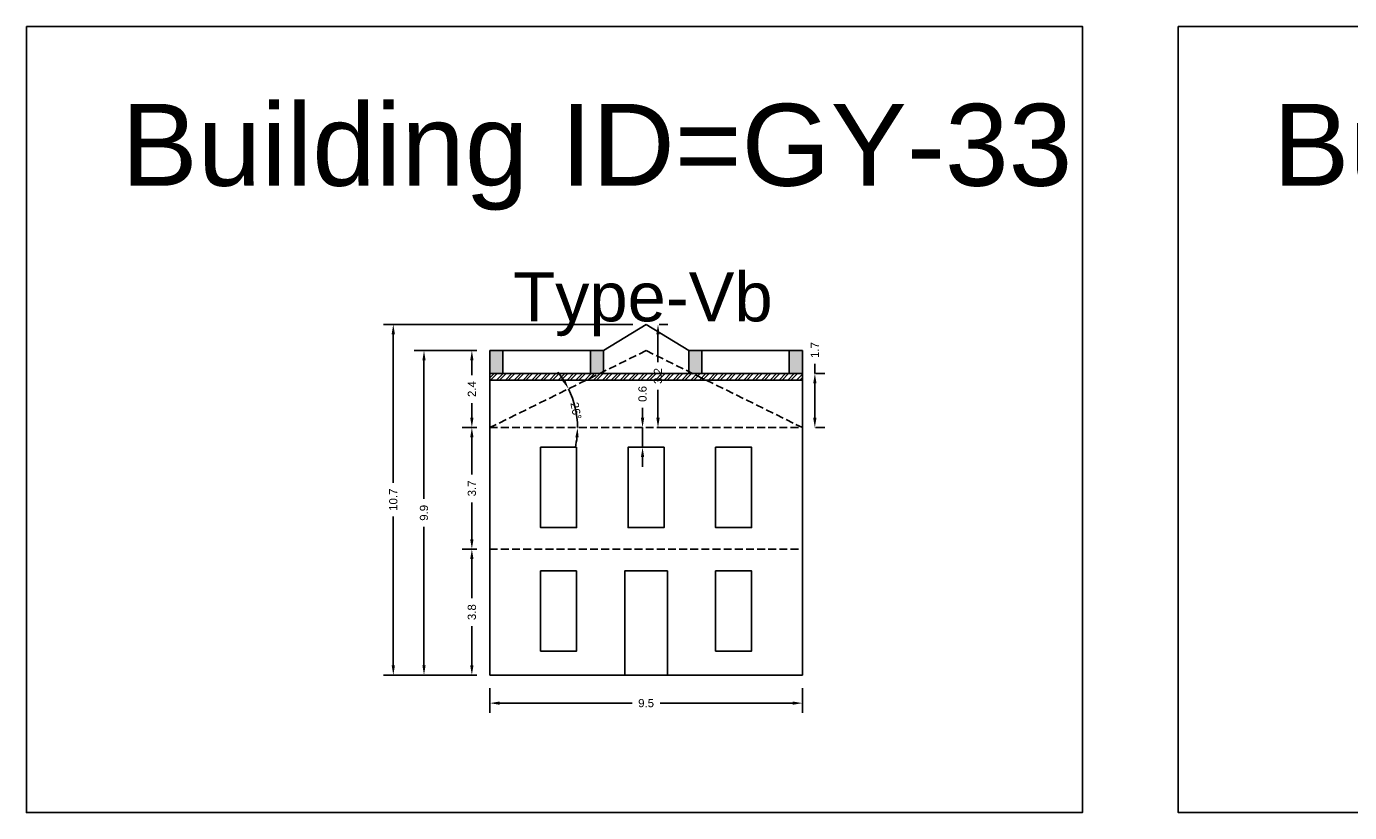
# Model space of a CAD drawing. Header units: metres. Extents: x 3416649 to 3417076, y -6712857 to -6712690.
# Tile 8 of 43: x 3416737 to 3416777, y -6712823 to -6712799. Entities that reach past the tile are written whole.
import ezdxf

# ---------------------------------------------------------------- set-up
doc = ezdxf.new("R2010")
doc.units = ezdxf.units.M
doc.linetypes.add('ACAD_ISO02W100', pattern=[15, 12, -3])
doc.layers.add('Dotted', color=7, linetype='ACAD_ISO02W100', plot=False)
doc.styles.get("Standard").update_dxf_attribs({"font": 'arial.ttf'})
doc.dimstyles.new('ISO-25', dxfattribs={"dimtxt": 0.25, "dimasz": 0.3, "dimexe": 0.3, "dimexo": 0.4, "dimgap": 0.2, "dimtad": 0, "dimdec": 1, "dimdsep": 46, "dimtxsty": 'Standard', "dimcen": 2.5, "dimadec": 0, "dimazin": 0, "dimtfac": 1, "dimtdec": 1, "dimtmove": 0, "dimatfit": 3, "dimfxl": 1, "dimarcsym": 0})

# ---------------------------------------------------------------- blocks, each defined once
blk = doc.blocks.new('*D231')
at = {"color": 0, "lineweight": -2, "transparency": 16777216}
for p, q in [((3416750.444, -6712814.657), (3416749.997, -6712814.657)), ((3416750.297, -6712814.957), (3416750.297, -6712816.149)), ((3416750.297, -6712818.197), (3416750.297, -6712817.005)), ((3416750.444, -6712818.497), (3416749.997, -6712818.497))]:
    blk.add_line(p, q, dxfattribs=at)
at = {"color": 0, "transparency": 16777216}
for points in [[(3416750.247, -6712814.957), (3416750.347, -6712814.957), (3416750.297, -6712814.657)], [(3416750.247, -6712818.197), (3416750.347, -6712818.197), (3416750.297, -6712818.497)]]:
    blk.add_solid(points, dxfattribs=at)
at = {"layer": 'Defpoints', "color": 0, "transparency": 16777216}
for p in [(3416750.297, -6712814.657), (3416750.844, -6712814.657), (3416750.844, -6712818.497)]:
    blk.add_point(p, dxfattribs=at)
at = {"color": 0, "transparency": 16777216, "insert": (3416750.297, -6712816.577), "char_height": 0.25, "attachment_point": 5, "rotation": 90}
blk.add_mtext('3.8', dxfattribs=at)
blk = doc.blocks.new('*D232')
at = {"color": 0, "lineweight": -2, "transparency": 16777216}
for p, q in [((3416750.444, -6712810.947), (3416749.997, -6712810.947)), ((3416750.297, -6712811.247), (3416750.297, -6712812.374)), ((3416750.297, -6712814.357), (3416750.297, -6712813.229)), ((3416750.444, -6712814.657), (3416749.997, -6712814.657))]:
    blk.add_line(p, q, dxfattribs=at)
at = {"color": 0, "transparency": 16777216}
for points in [[(3416750.247, -6712811.247), (3416750.347, -6712811.247), (3416750.297, -6712810.947)], [(3416750.247, -6712814.357), (3416750.347, -6712814.357), (3416750.297, -6712814.657)]]:
    blk.add_solid(points, dxfattribs=at)
at = {"layer": 'Defpoints', "color": 0, "transparency": 16777216}
for p in [(3416750.297, -6712810.947), (3416750.844, -6712810.947), (3416750.844, -6712814.657)]:
    blk.add_point(p, dxfattribs=at)
at = {"color": 0, "transparency": 16777216, "insert": (3416750.297, -6712812.802), "char_height": 0.25, "attachment_point": 5, "rotation": 90}
blk.add_mtext('3.7', dxfattribs=at)
blk = doc.blocks.new('*D233')
at = {"color": 0, "lineweight": -2, "transparency": 16777216}
for p, q in [((3416750.444, -6712808.597), (3416749.997, -6712808.597)), ((3416750.297, -6712808.897), (3416750.297, -6712809.343)), ((3416750.297, -6712810.647), (3416750.297, -6712810.201)), ((3416750.444, -6712810.947), (3416749.997, -6712810.947))]:
    blk.add_line(p, q, dxfattribs=at)
at = {"color": 0, "transparency": 16777216}
for points in [[(3416750.247, -6712808.897), (3416750.347, -6712808.897), (3416750.297, -6712808.597)], [(3416750.247, -6712810.647), (3416750.347, -6712810.647), (3416750.297, -6712810.947)]]:
    blk.add_solid(points, dxfattribs=at)
at = {"layer": 'Defpoints', "color": 0, "transparency": 16777216}
for p in [(3416750.297, -6712808.597), (3416750.844, -6712808.597), (3416750.844, -6712810.947)]:
    blk.add_point(p, dxfattribs=at)
at = {"color": 0, "transparency": 16777216, "insert": (3416750.297, -6712809.772), "char_height": 0.25, "attachment_point": 5, "rotation": 90}
blk.add_mtext('2.4', dxfattribs=at)
blk = doc.blocks.new('*D234')
at = {"color": 0, "lineweight": -2, "transparency": 16777216}
for p, q in [((3416755.506, -6712810.647), (3416755.506, -6712810.347)), ((3416755.214, -6712810.947), (3416755.206, -6712810.947)), ((3416755.506, -6712811.547), (3416755.506, -6712810.947)), ((3416755.214, -6712811.547), (3416755.206, -6712811.547)), ((3416755.506, -6712811.847), (3416755.506, -6712812.147))]:
    blk.add_line(p, q, dxfattribs=at)
at = {"color": 0, "transparency": 16777216}
for points in [[(3416755.456, -6712810.647), (3416755.556, -6712810.647), (3416755.506, -6712810.947)], [(3416755.456, -6712811.847), (3416755.556, -6712811.847), (3416755.506, -6712811.547)]]:
    blk.add_solid(points, dxfattribs=at)
at = {"layer": 'Defpoints', "color": 0, "transparency": 16777216}
for p in [(3416755.506, -6712810.947), (3416755.614, -6712810.947), (3416755.614, -6712811.547)]:
    blk.add_point(p, dxfattribs=at)
at = {"color": 0, "transparency": 16777216, "insert": (3416755.506, -6712809.919), "char_height": 0.25, "attachment_point": 5, "rotation": 90}
blk.add_mtext('0.6', dxfattribs=at)
blk = doc.blocks.new('*D235')
at = {"color": 0, "lineweight": -2, "transparency": 16777216}
for p, q in [((3416756.014, -6712807.797), (3416756.277, -6712807.797)), ((3416755.977, -6712808.097), (3416755.977, -6712808.946)), ((3416755.977, -6712810.647), (3416755.977, -6712809.798)), ((3416756.014, -6712810.947), (3416756.277, -6712810.947))]:
    blk.add_line(p, q, dxfattribs=at)
at = {"color": 0, "transparency": 16777216}
for points in [[(3416755.927, -6712808.097), (3416756.027, -6712808.097), (3416755.977, -6712807.797)], [(3416755.927, -6712810.647), (3416756.027, -6712810.647), (3416755.977, -6712810.947)]]:
    blk.add_solid(points, dxfattribs=at)
at = {"layer": 'Defpoints', "color": 0, "transparency": 16777216}
for p in [(3416755.614, -6712807.797), (3416755.614, -6712810.947), (3416755.977, -6712810.947)]:
    blk.add_point(p, dxfattribs=at)
at = {"color": 0, "transparency": 16777216, "insert": (3416755.977, -6712809.372), "char_height": 0.25, "attachment_point": 5, "rotation": 90}
blk.add_mtext('3.2', dxfattribs=at)
blk = doc.blocks.new('*D236')
at = {"color": 0, "lineweight": -2, "transparency": 16777216}
for p, q in [((3416760.764, -6712809.297), (3416760.764, -6712808.997)), ((3416760.784, -6712809.297), (3416761.064, -6712809.297)), ((3416760.764, -6712810.647), (3416760.764, -6712809.597)), ((3416760.784, -6712810.947), (3416761.064, -6712810.947))]:
    blk.add_line(p, q, dxfattribs=at)
at = {"color": 0, "transparency": 16777216}
for points in [[(3416760.714, -6712809.597), (3416760.814, -6712809.597), (3416760.764, -6712809.297)], [(3416760.714, -6712810.647), (3416760.814, -6712810.647), (3416760.764, -6712810.947)]]:
    blk.add_solid(points, dxfattribs=at)
at = {"layer": 'Defpoints', "color": 0, "transparency": 16777216}
for p in [(3416760.384, -6712809.297), (3416760.764, -6712809.297), (3416760.384, -6712810.947)]:
    blk.add_point(p, dxfattribs=at)
at = {"color": 0, "transparency": 16777216, "insert": (3416760.764, -6712808.581), "char_height": 0.25, "attachment_point": 5, "rotation": 90}
blk.add_mtext('1.7', dxfattribs=at)
blk = doc.blocks.new('*D237')
at = {"color": 0, "lineweight": -2, "transparency": 16777216}
for p, q in [((3416750.844, -6712818.897), (3416750.844, -6712819.653)), ((3416760.384, -6712818.897), (3416760.384, -6712819.653)), ((3416751.144, -6712819.353), (3416755.186, -6712819.353)), ((3416760.084, -6712819.353), (3416756.043, -6712819.353))]:
    blk.add_line(p, q, dxfattribs=at)
at = {"color": 0, "transparency": 16777216}
for points in [[(3416751.144, -6712819.303), (3416751.144, -6712819.403), (3416750.844, -6712819.353)], [(3416760.084, -6712819.303), (3416760.084, -6712819.403), (3416760.384, -6712819.353)]]:
    blk.add_solid(points, dxfattribs=at)
at = {"layer": 'Defpoints', "color": 0, "transparency": 16777216}
for p in [(3416750.844, -6712818.497), (3416760.384, -6712818.497), (3416760.384, -6712819.353)]:
    blk.add_point(p, dxfattribs=at)
at = {"color": 0, "transparency": 16777216, "insert": (3416755.614, -6712819.353), "char_height": 0.25, "attachment_point": 5}
blk.add_mtext('9.5', dxfattribs=at)
blk = doc.blocks.new('*D238')
at = {"color": 0, "lineweight": -2, "transparency": 16777216}
for start, end in [(32.6492, 39.0707), (0, 26.2277), (347.157, 353.5785)]:
    blk.add_arc((3416750.844, -6712810.947), 2.678, start, end, dxfattribs=at)
at = {"color": 0, "transparency": 16777216}
for points in [[(3416753.143, -6712809.477), (3416753.056, -6712809.527), (3416753.247, -6712809.763)], [(3416753.456, -6712811.244), (3416753.555, -6712811.249), (3416753.522, -6712810.947)]]:
    blk.add_solid(points, dxfattribs=at)
at = {"layer": 'Defpoints', "color": 0, "transparency": 16777216}
for p in [(3416755.614, -6712808.597), (3416753.399, -6712810.142), (3416750.844, -6712810.947), (3416750.844, -6712810.947), (3416760.384, -6712810.947)]:
    blk.add_point(p, dxfattribs=at)
at = {"color": 0, "transparency": 16777216, "insert": (3416753.473, -6712810.434), "char_height": 0.25, "attachment_point": 5, "rotation": 281.0347}
blk.add_mtext('26°', dxfattribs=at)
blk = doc.blocks.new('*D239')
at = {"color": 0, "lineweight": -2, "transparency": 16777216}
for p, q in [((3416750.444, -6712808.597), (3416748.536, -6712808.597)), ((3416748.836, -6712808.897), (3416748.836, -6712813.119)), ((3416748.836, -6712818.197), (3416748.836, -6712813.975)), ((3416750.444, -6712818.497), (3416748.536, -6712818.497))]:
    blk.add_line(p, q, dxfattribs=at)
at = {"color": 0, "transparency": 16777216}
for points in [[(3416748.786, -6712808.897), (3416748.886, -6712808.897), (3416748.836, -6712808.597)], [(3416748.786, -6712818.197), (3416748.886, -6712818.197), (3416748.836, -6712818.497)]]:
    blk.add_solid(points, dxfattribs=at)
at = {"layer": 'Defpoints', "color": 0, "transparency": 16777216}
for p in [(3416748.836, -6712808.597), (3416750.844, -6712808.597), (3416750.844, -6712818.497)]:
    blk.add_point(p, dxfattribs=at)
at = {"color": 0, "transparency": 16777216, "insert": (3416748.836, -6712813.547), "char_height": 0.25, "attachment_point": 5, "rotation": 90}
blk.add_mtext('9.9', dxfattribs=at)
blk = doc.blocks.new('*D240')
at = {"color": 0, "lineweight": -2, "transparency": 16777216}
for p, q in [((3416755.214, -6712807.797), (3416747.599, -6712807.797)), ((3416747.899, -6712808.097), (3416747.899, -6712812.634)), ((3416747.899, -6712818.197), (3416747.899, -6712813.66)), ((3416750.444, -6712818.497), (3416747.599, -6712818.497))]:
    blk.add_line(p, q, dxfattribs=at)
at = {"color": 0, "transparency": 16777216}
for points in [[(3416747.849, -6712808.097), (3416747.949, -6712808.097), (3416747.899, -6712807.797)], [(3416747.849, -6712818.197), (3416747.949, -6712818.197), (3416747.899, -6712818.497)]]:
    blk.add_solid(points, dxfattribs=at)
at = {"layer": 'Defpoints', "color": 0, "transparency": 16777216}
for p in [(3416747.899, -6712807.797), (3416755.614, -6712807.797), (3416750.844, -6712818.497)]:
    blk.add_point(p, dxfattribs=at)
at = {"color": 0, "transparency": 16777216, "insert": (3416747.899, -6712813.147), "char_height": 0.25, "attachment_point": 5, "rotation": 90}
blk.add_mtext('10.7', dxfattribs=at)

msp = doc.modelspace()

# ---------------------------------------------------------------- hatches: boundary and pattern name
h = msp.add_hatch(color=256)
h.dxf.hatch_style = 1
h.paths.add_polyline_path([(3416750.844, -6712808.597), (3416751.244, -6712808.597), (3416751.244, -6712809.297), (3416750.844, -6712809.297)])
h.paths.add_polyline_path([(3416753.914, -6712808.597), (3416754.314, -6712808.597), (3416754.314, -6712809.237), (3416754.193, -6712809.297), (3416753.914, -6712809.297)])
h.paths.add_polyline_path([(3416754.314, -6712809.237), (3416754.314, -6712809.297), (3416754.193, -6712809.297)], flags=17)
h = msp.add_hatch(color=256)
h.dxf.hatch_style = 1
h.paths.add_polyline_path([(3416760.384, -6712808.597), (3416759.984, -6712808.597), (3416759.984, -6712809.297), (3416760.384, -6712809.297)])
h.paths.add_polyline_path([(3416757.314, -6712808.597), (3416756.914, -6712808.597), (3416756.914, -6712809.237), (3416757.035, -6712809.297), (3416757.314, -6712809.297)])
h.paths.add_polyline_path([(3416756.914, -6712809.237), (3416756.914, -6712809.297), (3416757.035, -6712809.297)], flags=17)
h = msp.add_hatch()
h.set_pattern_fill('ANSI32', color=256, scale=0.02)
h.set_pattern_definition([(45, (-13.40862, 1.38911), (-0.134703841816, 0.134703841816), []), (45, (-13.31882, 1.38911), (-0.134703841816, 0.134703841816), [])])
h.paths.add_polyline_path([(3416750.844, -6712809.297), (3416750.844, -6712809.497), (3416760.384, -6712809.497), (3416760.384, -6712809.297)])

# ---------------------------------------------------------------- linework, layer by layer
for points in [[(3416736.704, -6712798.71), (3416768.931, -6712798.71), (3416768.931, -6712822.69), (3416736.704, -6712822.69)], [(3416771.852, -6712798.71), (3416804.079, -6712798.71), (3416804.079, -6712822.69), (3416771.852, -6712822.69)], [(3416753.494, -6712811.547), (3416753.494, -6712813.997), (3416752.394, -6712813.997), (3416752.394, -6712811.547)], [(3416756.164, -6712811.547), (3416756.164, -6712813.997), (3416755.064, -6712813.997), (3416755.064, -6712811.547)], [(3416757.734, -6712811.547), (3416757.734, -6712813.997), (3416758.834, -6712813.997), (3416758.834, -6712811.547)], [(3416753.494, -6712815.317), (3416753.494, -6712817.767), (3416752.394, -6712817.767), (3416752.394, -6712815.317)], [(3416756.264, -6712818.497), (3416754.964, -6712818.497), (3416754.964, -6712815.317), (3416756.264, -6712815.317)], [(3416757.734, -6712815.317), (3416757.734, -6712817.767), (3416758.834, -6712817.767), (3416758.834, -6712815.317)]]:
    msp.add_lwpolyline(points, close=True)
for points in [[(3416754.314, -6712808.597), (3416755.614, -6712807.797)], [(3416756.914, -6712808.597), (3416755.614, -6712807.797)], [(3416750.844, -6712808.597), (3416750.844, -6712818.497)], [(3416750.844, -6712808.597), (3416754.314, -6712808.597)], [(3416751.244, -6712808.597), (3416751.244, -6712809.297)], [(3416753.914, -6712808.597), (3416753.914, -6712809.297)], [(3416754.314, -6712808.597), (3416754.314, -6712809.297)], [(3416756.914, -6712808.597), (3416760.384, -6712808.597)], [(3416756.914, -6712808.597), (3416756.914, -6712809.297)], [(3416757.314, -6712808.597), (3416757.314, -6712809.297)], [(3416759.984, -6712808.597), (3416759.984, -6712809.297)], [(3416760.384, -6712808.597), (3416760.384, -6712818.497)], [(3416750.844, -6712809.297), (3416760.384, -6712809.297)], [(3416750.844, -6712809.497), (3416760.384, -6712809.497)], [(3416750.844, -6712818.497), (3416760.384, -6712818.497)]]:
    msp.add_lwpolyline(points)
at = {"layer": 'Dotted', "ltscale": 0.02}
for points in [[(3416755.614, -6712808.597), (3416750.844, -6712810.947)], [(3416755.614, -6712808.597), (3416760.384, -6712810.947)], [(3416750.844, -6712810.947), (3416760.384, -6712810.947)], [(3416750.844, -6712814.657), (3416760.384, -6712814.657)]]:
    msp.add_lwpolyline(points, dxfattribs=at)

# ---------------------------------------------------------------- texts
at = {"attachment_point": 1}
for s, width, insert, char_height in [('Building ID=GY-33', 67.86454, (3416739.601, -6712801.07), 2.5), ('Building ID=GY-34', 67.86454, (3416774.749, -6712801.07), 2.5), ('Type-Vb ', 9.99112, (3416751.558, -6712806.206), 1.5)]:
    msp.add_mtext_dynamic_manual_height_columns(s, width=width, gutter_width=12.5, heights=[0.517], dxfattribs=dict(at, insert=insert, char_height=char_height))

# ---------------------------------------------------------------- dimensions: what is measured, and where the dimension line sits
for base, p1, p2, picture, middle in [((3416747.899, -6712807.797), (3416750.844, -6712818.497), (3416755.614, -6712807.797), '*D240', (3416747.899, -6712813.147)), ((3416755.97704415, -6712810.946914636), (3416755.614127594, -6712807.796914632), (3416755.614127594, -6712810.946914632), '*D235', (3416755.977044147, -6712809.371914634)), ((3416748.836, -6712808.597), (3416750.844, -6712818.497), (3416750.844, -6712808.597), '*D239', (3416748.836, -6712813.547)), ((3416750.296536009, -6712808.596914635), (3416750.844127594, -6712810.946914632), (3416750.844127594, -6712808.596914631), '*D233', (3416750.296536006, -6712809.771914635)), ((3416760.764006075, -6712809.296914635), (3416760.384127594, -6712810.946914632), (3416760.384127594, -6712809.296914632), '*D236', (3416760.764006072, -6712808.581106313)), ((3416755.506, -6712810.947), (3416755.614, -6712811.547), (3416755.614, -6712810.947), '*D234', (3416755.506, -6712809.919)), ((3416750.297, -6712810.947), (3416750.844, -6712814.657), (3416750.844, -6712810.947), '*D232', (3416750.297, -6712812.802)), ((3416750.297, -6712814.657), (3416750.844, -6712818.497), (3416750.844, -6712814.657), '*D231', (3416750.297, -6712816.577))]:
    dim = msp.add_linear_dim(base=base, p1=p1, p2=p2, angle=90, dimstyle='ISO-25')
    dim.commit()
    dim.dimension.update_dxf_attribs({"geometry": picture, "text_midpoint": middle})
dim = msp.add_angular_dim_2l(base=(3416753.399, -6712810.142), line1=((3416750.844, -6712810.947), (3416760.384, -6712810.947)), line2=((3416755.614, -6712808.597), (3416750.844, -6712810.947)), dimstyle='ISO-25')
dim.commit()
dim.dimension.update_dxf_attribs({"geometry": '*D238', "text_midpoint": (3416753.473, -6712810.434), "dimtype": 162})
dim = msp.add_linear_dim(base=(3416760.384, -6712819.353), p1=(3416750.844, -6712818.497), p2=(3416760.384, -6712818.497), dimstyle='ISO-25')
dim.commit()
dim.dimension.update_dxf_attribs({"geometry": '*D237', "text_midpoint": (3416755.614, -6712819.353)})

doc.saveas('drawing.dxf')
